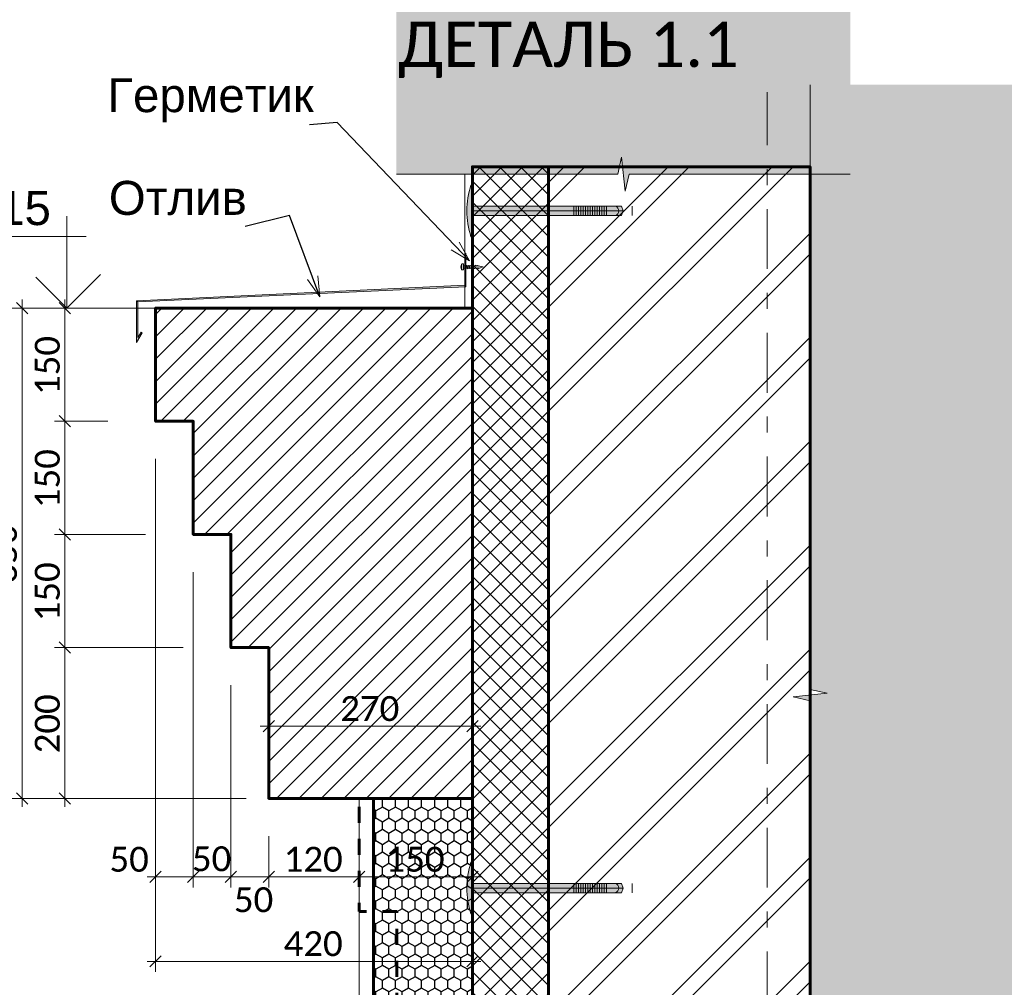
# Model space of a CAD drawing. Header units: millimetres. Extents: x 606744 to 1334424, y 366813 to 458563.
# Tile 3 of 21: x 1305794 to 1307099, y 439321 to 440604. Entities that reach past the tile are written whole.
import ezdxf

# ---------------------------------------------------------------- set-up
doc = ezdxf.new("R2010")
doc.units = ezdxf.units.MM
doc.header["$MEASUREMENT"] = 0
for name, pattern in [('GESTRICHELT', [0.75, 0.5, -0.25]), ('короткая штриховая', [42.333333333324, 21.166666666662, -21.166666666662]), ('Штрихштриховая', [164.041661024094, 79.37499761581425, -31.7499983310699, 21.1666667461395, -31.74999833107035])]:
    doc.linetypes.add(name, pattern=pattern)
doc.layers.add('- 2D четрежи', color=7, linetype='Continuous')
doc.layers.add('Размер - Осевые Размеры', color=7, linetype='Continuous')
for name, color, linetype, lineweight in [('- 2D четрежи_Ном._пера__1', 7, 'Continuous', 15), ('- 2D четрежи_Ном._пера__19', 255, 'Continuous', 0), ('- 2D четрежи_Ном._пера__21', 7, 'Continuous', 30), ('0_Ном._пера__1', 7, 'Continuous', 15), ('0_Ном._пера__41', 7, 'Continuous', 60), ('1 Молдинги_Ном._пера__1', 7, 'Continuous', 15), ('1 Молдинги_Ном._пера__41', 7, 'Continuous', 60), ('Аннотация - Выносная Надпись.Фасад фрагмент_Ном._пера__1', 7, 'Continuous', 15), ('Конструктив - Стены Несущие_Ном._пера__1', 7, 'Continuous', 15), ('Конструктив - Стены Несущие_Ном._пера__41', 7, 'Continuous', 60), ('Размер - Осевые Размеры_Ном._пера__1', 7, 'Continuous', 15), ('Размер - Отметка Уровня_Ном._пера__1', 7, 'Continuous', 15), ('Размер - Отметка Уровня_Ном._пера__120', 7, 'Continuous', 5)]:
    doc.layers.add(name, color=color, linetype=linetype, lineweight=lineweight)
doc.layers.add('0_Ном._пера__62', color=7, linetype='Continuous', lineweight=25, true_color=0xaaaaaa)
doc.layers.add('Конструктив - Стены Несущие_Ном._пера__62', color=7, linetype='Continuous', lineweight=25, true_color=0xaaaaaa)
doc.styles.add('СГЕНЕРИР_СТИЛЬ_1', font='arial.ttf')
doc.styles.add('СГЕНЕРИР_СТИЛЬ_2', font='calibri.ttf')
doc.dimstyles.new('СГЕНЕРИР_СТИЛЬ__2', dxfattribs={"dimtxt": 33.00000071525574, "dimasz": 14.25, "dimexe": 0.18, "dimexo": 50, "dimgap": 0, "dimtad": 1, "dimdec": 0, "dimzin": 0, "dimdsep": 46, "dimtxsty": 'СГЕНЕРИР_СТИЛЬ_2', "dimblk": 'ARROWHEAD_6', "dimblk1": 'ARROWHEAD_6', "dimblk2": 'ARROWHEAD_6', "dimcen": 0.09, "dimclrd": 7, "dimclre": 7, "dimclrt": 7, "dimazin": 0, "dimtfac": 1, "dimtdec": 4, "dimtmove": 0, "dimatfit": 3, "dimfxl": 1, "dimtolj": 1, "dimtzin": 0, "dimarcsym": 0})
doc.dimstyles.new('СГЕНЕРИР_СТИЛЬ__3', dxfattribs={"dimtxt": 33.00000071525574, "dimasz": 14.25, "dimexe": 0.18, "dimexo": 50, "dimgap": 0, "dimtad": 1, "dimtih": 1, "dimtoh": 1, "dimdec": 0, "dimzin": 0, "dimdsep": 46, "dimtxsty": 'СГЕНЕРИР_СТИЛЬ_2', "dimblk": 'ARROWHEAD_6', "dimblk1": 'ARROWHEAD_6', "dimblk2": 'ARROWHEAD_6', "dimcen": 0.09, "dimclrd": 7, "dimclre": 7, "dimclrt": 7, "dimazin": 0, "dimtfac": 1, "dimtdec": 4, "dimtmove": 2, "dimatfit": 3, "dimfxl": 1, "dimtolj": 1, "dimtzin": 0, "dimarcsym": 0})
doc.dimstyles.new('СГЕНЕРИР_СТИЛЬ__4', dxfattribs={"dimtxt": 33.00000071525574, "dimasz": 14.25, "dimexe": 0.18, "dimexo": 50, "dimgap": 0, "dimtad": 1, "dimtih": 1, "dimtoh": 1, "dimdec": 0, "dimzin": 0, "dimdsep": 46, "dimtxsty": 'СГЕНЕРИР_СТИЛЬ_2', "dimblk": 'ARROWHEAD_6', "dimblk1": 'ARROWHEAD_6', "dimblk2": 'ARROWHEAD_6', "dimcen": 0.09, "dimclrd": 7, "dimclre": 7, "dimclrt": 7, "dimazin": 0, "dimtfac": 1, "dimtdec": 4, "dimtmove": 0, "dimatfit": 3, "dimfxl": 1, "dimtolj": 1, "dimtzin": 0, "dimarcsym": 0})
doc.dimstyles.new('СГЕНЕРИР_СТИЛЬ__5', dxfattribs={"dimtxt": 0.18, "dimasz": 27.36, "dimexe": 0.18, "dimexo": 0.0625, "dimgap": 0, "dimtad": 0, "dimtih": 1, "dimtoh": 1, "dimdec": 4, "dimzin": 0, "dimdsep": 46, "dimcen": 0.09, "dimadec": 0, "dimazin": 0, "dimtfac": 1, "dimtdec": 4, "dimtmove": 0, "dimatfit": 3, "dimldrblk": 'ARROWHEAD_3', "dimfxl": 1, "dimtolj": 1, "dimtzin": 0, "dimarcsym": 0})

# ---------------------------------------------------------------- blocks, each defined once
blk = doc.blocks.new('*D148', base_point=(491085.4970332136, 0))
at = {"layer": 'Размер - Осевые Размеры_Ном._пера__1', "color": 7, "linetype": 'Continuous', "lineweight": 15, "transparency": 16777216}
for p, q in [((1305974.489072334, 439453.2172661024), (1305974.489072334, 440021.3831636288)), ((1306024.489057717, 439453.2172661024), (1306024.489057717, 439871.383162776)), ((1305981.989072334, 439474.7797661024), (1305966.989072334, 439459.7797661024)), ((1306031.989057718, 439474.7797661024), (1306016.989057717, 439459.7797661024)), ((1305963.239072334, 439467.2797661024), (1305974.489072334, 439467.2797661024)), ((1305974.489072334, 439467.2797661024), (1306024.489057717, 439467.2797661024))]:
    blk.add_line(p, q, dxfattribs=at)
at = {"layer": 'Размер - Осевые Размеры_Ном._пера__1', "color": 7, "lineweight": 15, "transparency": 16777216, "char_height": 33.00000071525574, "attachment_point": 7, "style": 'СГЕНЕРИР_СТИЛЬ_2'}
for insert in [(1305913.467032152, 439473.8797660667), (1306022.728044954, 439474.5654805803)]:
    blk.add_mtext('\\A1;50', dxfattribs=dict(at, insert=insert))
blk = doc.blocks.new('ARROWHEAD_6')
at = {"color": 0, "linetype": 'Continuous', "lineweight": 0}
for p, q in [((0, 0), (-1, 0)), ((-0.5, -0.5), (0.5, 0.5))]:
    blk.add_line(p, q, dxfattribs=at)
blk = doc.blocks.new('*D149', base_point=(491085.4970332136, 0))
at = {"layer": 'Размер - Осевые Размеры_Ном._пера__1', "color": 7, "linetype": 'Continuous', "lineweight": 15, "transparency": 16777216}
for p, q in [((1306024.489057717, 439453.2172661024), (1306024.489057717, 439871.383162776)), ((1306074.489072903, 439453.2172661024), (1306074.489072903, 439721.3831768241)), ((1306031.989057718, 439474.7797661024), (1306016.989057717, 439459.7797661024)), ((1306081.989072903, 439474.7797661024), (1306066.989072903, 439459.7797661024)), ((1306024.489057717, 439467.2797661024), (1306074.489072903, 439467.2797661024))]:
    blk.add_line(p, q, dxfattribs=at)
blk = doc.blocks.new('*D150', base_point=(491085.4970332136, 0))
at = {"layer": 'Размер - Осевые Размеры_Ном._пера__1', "color": 7, "linetype": 'Continuous', "lineweight": 15, "transparency": 16777216}
for p, q in [((1306074.489072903, 439453.2172661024), (1306074.489072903, 439721.3831768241)), ((1306124.489043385, 439453.2172661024), (1306124.489043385, 439521.3831458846)), ((1306081.989072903, 439474.7797661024), (1306066.989072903, 439459.7797661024)), ((1306131.989043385, 439474.7797661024), (1306116.989043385, 439459.7797661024)), ((1306074.489072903, 439467.2797661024), (1306124.489043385, 439467.2797661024))]:
    blk.add_line(p, q, dxfattribs=at)
at = {"layer": 'Размер - Осевые Размеры_Ном._пера__1', "color": 7, "lineweight": 15, "transparency": 16777216, "insert": (1306078.372814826, 439420.2635401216), "char_height": 33.00000071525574, "attachment_point": 7, "style": 'СГЕНЕРИР_СТИЛЬ_2'}
blk.add_mtext('\\A1;50', dxfattribs=at)
blk = doc.blocks.new('*D151', base_point=(491085.4970332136, 0))
at = {"layer": 'Размер - Осевые Размеры_Ном._пера__1', "color": 7, "linetype": 'Continuous', "lineweight": 15, "transparency": 16777216}
for p, q in [((1306124.489043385, 439453.2172661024), (1306124.489043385, 439521.3831458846)), ((1306244.505464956, 439453.2172661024), (1306244.505464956, 439521.3830298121)), ((1306131.989043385, 439474.7797661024), (1306116.989043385, 439459.7797661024)), ((1306252.005464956, 439474.7797661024), (1306237.005464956, 439459.7797661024)), ((1306124.489043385, 439467.2797661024), (1306244.505464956, 439467.2797661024))]:
    blk.add_line(p, q, dxfattribs=at)
at = {"layer": 'Размер - Осевые Размеры_Ном._пера__1', "color": 7, "lineweight": 15, "transparency": 16777216, "insert": (1306144.355725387, 439473.8797660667), "char_height": 33.00000071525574, "attachment_point": 7, "style": 'СГЕНЕРИР_СТИЛЬ_2'}
blk.add_mtext('\\A1;120', dxfattribs=at)
blk = doc.blocks.new('*D152', base_point=(491085.4970332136, 0))
at = {"layer": 'Размер - Осевые Размеры_Ном._пера__1', "color": 7, "linetype": 'Continuous', "lineweight": 15, "transparency": 16777216}
for p, q in [((1306244.505464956, 439453.2172661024), (1306244.505464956, 439521.3830298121)), ((1306394.505451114, 439453.2172661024), (1306394.505451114, 439521.3831390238)), ((1306252.005464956, 439474.7797661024), (1306237.005464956, 439459.7797661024)), ((1306387.005451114, 439459.7797661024), (1306402.005451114, 439474.7797661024)), ((1306244.505464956, 439467.2797661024), (1306394.505451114, 439467.2797661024)), ((1306394.505451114, 439467.2797661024), (1306405.755451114, 439467.2797661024))]:
    blk.add_line(p, q, dxfattribs=at)
at = {"layer": 'Размер - Осевые Размеры_Ном._пера__1', "color": 7, "lineweight": 15, "transparency": 16777216, "insert": (1306279.363929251, 439473.8797660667), "char_height": 33.00000071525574, "attachment_point": 7, "style": 'СГЕНЕРИР_СТИЛЬ_2'}
blk.add_mtext('\\A1;150', dxfattribs=at)
blk = doc.blocks.new('*D153', base_point=(491085.4970332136, 0))
at = {"layer": 'Размер - Осевые Размеры_Ном._пера__1', "color": 7, "linetype": 'Continuous', "lineweight": 15, "transparency": 16777216}
for p, q in [((1306394.505451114, 439341.3553210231), (1306394.505451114, 440171.3831644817)), ((1305974.489072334, 439341.3553210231), (1305974.489072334, 440021.3831636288)), ((1305981.989072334, 439362.9178210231), (1305966.989072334, 439347.9178210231)), ((1306387.005451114, 439347.9178210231), (1306402.005451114, 439362.9178210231)), ((1305963.239072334, 439355.4178210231), (1305974.489072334, 439355.4178210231)), ((1305974.489072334, 439355.4178210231), (1306394.505451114, 439355.4178210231)), ((1306394.505451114, 439355.4178210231), (1306405.755451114, 439355.4178210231))]:
    blk.add_line(p, q, dxfattribs=at)
at = {"layer": 'Размер - Осевые Размеры_Ном._пера__1', "color": 7, "lineweight": 15, "transparency": 16777216, "insert": (1306144.35573294, 439362.0178209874), "char_height": 33.00000071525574, "attachment_point": 7, "style": 'СГЕНЕРИР_СТИЛЬ_2'}
blk.add_mtext('\\A1;420', dxfattribs=at)
blk = doc.blocks.new('*D154', base_point=(491085.4970332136, 0))
at = {"layer": 'Размер - Осевые Размеры_Ном._пера__1', "color": 7, "linetype": 'Continuous', "lineweight": 15, "transparency": 16777216}
for p, q in [((1305846.958230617, 439778.8831695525), (1305861.958230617, 439763.8831695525)), ((1306011.100594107, 439771.3831695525), (1305840.395730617, 439771.3831695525)), ((1305854.458230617, 439571.3831554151), (1305854.458230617, 439771.3831695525)), ((1305846.958230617, 439578.8831554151), (1305861.958230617, 439563.8831554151)), ((1306061.100560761, 439571.3831554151), (1305840.395730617, 439571.3831554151)), ((1305854.458230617, 439560.133155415), (1305854.458230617, 439571.3831554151))]:
    blk.add_line(p, q, dxfattribs=at)
at = {"layer": 'Размер - Осевые Размеры_Ном._пера__1', "color": 7, "lineweight": 15, "transparency": 16777216, "insert": (1305847.858230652, 439631.2416337), "char_height": 33.00000071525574, "attachment_point": 7, "rotation": 90, "style": 'СГЕНЕРИР_СТИЛЬ_2'}
blk.add_mtext('\\A1;200', dxfattribs=at)
blk = doc.blocks.new('*D155', base_point=(491085.4970332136, 0))
at = {"layer": 'Размер - Осевые Размеры_Ном._пера__1', "color": 7, "linetype": 'Continuous', "lineweight": 15, "transparency": 16777216}
for p, q in [((1305961.100578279, 439921.383151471), (1305840.395730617, 439921.383151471)), ((1305846.958230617, 439928.883151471), (1305861.958230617, 439913.883151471)), ((1305854.458230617, 439771.3831695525), (1305854.458230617, 439921.383151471)), ((1305846.958230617, 439778.8831695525), (1305861.958230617, 439763.8831695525)), ((1306011.100594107, 439771.3831695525), (1305840.395730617, 439771.3831695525))]:
    blk.add_line(p, q, dxfattribs=at)
at = {"layer": 'Размер - Осевые Размеры_Ном._пера__1', "color": 7, "lineweight": 15, "transparency": 16777216, "insert": (1305847.858230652, 439806.2416317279), "char_height": 33.00000071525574, "attachment_point": 7, "rotation": 90, "style": 'СГЕНЕРИР_СТИЛЬ_2'}
blk.add_mtext('\\A1;150', dxfattribs=at)
blk = doc.blocks.new('*D156', base_point=(491085.4970332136, 0))
at = {"layer": 'Размер - Осевые Размеры_Ном._пера__1', "color": 7, "linetype": 'Continuous', "lineweight": 15, "transparency": 16777216}
for p, q in [((1305846.958230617, 440078.883166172), (1305861.958230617, 440063.883166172)), ((1305911.100595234, 440071.383166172), (1305840.395730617, 440071.383166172)), ((1305854.458230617, 439921.383151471), (1305854.458230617, 440071.383166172)), ((1305961.100578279, 439921.383151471), (1305840.395730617, 439921.383151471)), ((1305846.958230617, 439928.883151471), (1305861.958230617, 439913.883151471))]:
    blk.add_line(p, q, dxfattribs=at)
at = {"layer": 'Размер - Осевые Размеры_Ном._пера__1', "color": 7, "lineweight": 15, "transparency": 16777216, "insert": (1305847.858230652, 439956.2416300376), "char_height": 33.00000071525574, "attachment_point": 7, "rotation": 90, "style": 'СГЕНЕРИР_СТИЛЬ_2'}
blk.add_mtext('\\A1;150', dxfattribs=at)
blk = doc.blocks.new('*D157', base_point=(491085.4970332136, 0))
at = {"layer": 'Размер - Осевые Размеры_Ном._пера__1', "color": 7, "linetype": 'Continuous', "lineweight": 15, "transparency": 16777216}
for p, q in [((1305854.458230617, 440221.3831644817), (1305854.458230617, 440232.6331644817)), ((1305911.100578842, 440221.3831644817), (1305840.395730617, 440221.3831644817)), ((1305861.958230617, 440213.8831644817), (1305846.958230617, 440228.8831644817)), ((1305854.458230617, 440071.383166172), (1305854.458230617, 440221.3831644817)), ((1305846.958230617, 440078.883166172), (1305861.958230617, 440063.883166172)), ((1305911.100595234, 440071.383166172), (1305840.395730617, 440071.383166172))]:
    blk.add_line(p, q, dxfattribs=at)
at = {"layer": 'Размер - Осевые Размеры_Ном._пера__1', "color": 7, "lineweight": 15, "transparency": 16777216, "insert": (1305847.858230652, 440106.241636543), "char_height": 33.00000071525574, "attachment_point": 7, "rotation": 90, "style": 'СГЕНЕРИР_СТИЛЬ_2'}
blk.add_mtext('\\A1;150', dxfattribs=at)
blk = doc.blocks.new('*D158', base_point=(491085.4970332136, 0))
at = {"layer": 'Размер - Осевые Размеры_Ном._пера__1', "color": 7, "linetype": 'Continuous', "lineweight": 15, "transparency": 16777216}
for p, q in [((1305797.713148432, 440221.3831644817), (1305797.713148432, 440232.6331644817)), ((1305944.505433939, 440221.3831644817), (1305783.650648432, 440221.3831644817)), ((1305805.213148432, 440213.8831644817), (1305790.213148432, 440228.8831644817)), ((1305797.713148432, 439571.3831554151), (1305797.713148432, 440221.3831644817)), ((1305790.213148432, 439578.8831554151), (1305805.213148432, 439563.8831554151)), ((1306094.505415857, 439571.3831554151), (1305783.650648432, 439571.3831554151)), ((1305797.713148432, 439560.133155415), (1305797.713148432, 439571.3831554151))]:
    blk.add_line(p, q, dxfattribs=at)
at = {"layer": 'Размер - Осевые Размеры_Ном._пера__1', "color": 7, "lineweight": 15, "transparency": 16777216, "insert": (1305791.113148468, 439856.2416311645), "char_height": 33.00000071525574, "attachment_point": 7, "rotation": 90, "style": 'СГЕНЕРИР_СТИЛЬ_2'}
blk.add_mtext('\\A1;650', dxfattribs=at)
blk = doc.blocks.new('*D185', base_point=(491085.4970332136, 0))
at = {"layer": 'Размер - Осевые Размеры_Ном._пера__1', "color": 7, "linetype": 'Continuous', "lineweight": 15, "transparency": 16777216}
for p, q in [((1306124.489027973, 439653.0256556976), (1306124.489027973, 439721.3831695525)), ((1306131.989027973, 439674.5881556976), (1306116.989027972, 439659.5881556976)), ((1306387.005451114, 439659.5881556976), (1306402.005451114, 439674.5881556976)), ((1306394.505451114, 439621.3831390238), (1306394.505451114, 439681.1506556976)), ((1306113.239027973, 439667.0881556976), (1306124.489027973, 439667.0881556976)), ((1306124.489027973, 439667.0881556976), (1306394.505451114, 439667.0881556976)), ((1306394.505451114, 439667.0881556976), (1306405.755451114, 439667.0881556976))]:
    blk.add_line(p, q, dxfattribs=at)
at = {"layer": 'Размер - Осевые Размеры_Ном._пера__1', "color": 7, "lineweight": 15, "transparency": 16777216, "insert": (1306219.35571076, 439673.6881556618), "char_height": 33.00000071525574, "attachment_point": 7, "style": 'СГЕНЕРИР_СТИЛЬ_2'}
blk.add_mtext('\\A1;270', dxfattribs=at)
blk = doc.blocks.new('ARROWHEAD_3')
at = {"color": 0, "linetype": 'Continuous', "lineweight": 0}
blk.add_line((0, 0), (-1, 0), dxfattribs=at)
at = {"color": 0, "linetype": 'Continuous', "lineweight": 0, "flags": 128}
blk.add_lwpolyline([(-1, 0.2679), (0, 0), (-1, -0.2679)], dxfattribs=at)
blk = doc.blocks.new('CI Tools Break Line Symbol[29]_7', base_point=(1306841.984525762, 438899.4383122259))
at = {"layer": '- 2D четрежи', "linetype": 'Continuous', "lineweight": 0, "true_color": 0xffffff}
blk.add_hatch(color=7, dxfattribs=at).paths.add_polyline_path([(1307261.60740617, 438899.4383122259), (1307261.60740617, 440517.5533412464), (1306841.984525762, 440517.5533412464), (1306841.984525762, 439715.9958267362), (1306864.484525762, 439710.9958267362), (1306819.484525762, 439705.9958267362), (1306841.984525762, 439700.9958267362), (1306841.984525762, 438899.4383122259)])
at = {"layer": '- 2D четрежи_Ном._пера__1', "color": 7, "linetype": 'Continuous', "lineweight": 15}
for p, q in [((1306841.984525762, 439715.9958267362), (1306841.984525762, 440517.5533412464)), ((1306864.484525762, 439710.9958267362), (1306819.484525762, 439705.9958267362)), ((1306841.984525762, 439715.9958267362), (1306864.484525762, 439710.9958267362)), ((1306819.484525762, 439705.9958267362), (1306841.984525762, 439700.9958267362)), ((1306841.984525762, 438899.4383122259), (1306841.984525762, 439700.9958267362))]:
    blk.add_line(p, q, dxfattribs=at)
blk = doc.blocks.new('CI Tools Break Line Symbol[31]_7', base_point=(1306895.275666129, 440399.0051864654))
at = {"layer": '- 2D четрежи', "linetype": 'Continuous', "lineweight": 0, "true_color": 0xffffff}
blk.add_hatch(color=7, dxfattribs=at).paths.add_polyline_path([(1306895.275666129, 440791.5062674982), (1306293.735218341, 440791.5062674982), (1306293.735218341, 440399.0051864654), (1306587.005442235, 440399.0051864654), (1306592.005442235, 440421.5051864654), (1306597.005442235, 440376.5051864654), (1306602.005442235, 440399.0051864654), (1306895.275666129, 440399.0051864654)])
at = {"layer": '- 2D четрежи_Ном._пера__1', "color": 7, "linetype": 'Continuous', "lineweight": 15}
for p, q in [((1306587.005442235, 440399.0051864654), (1306592.005442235, 440421.5051864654)), ((1306592.005442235, 440421.5051864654), (1306597.005442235, 440376.5051864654)), ((1306587.005442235, 440399.0051864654), (1306293.735218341, 440399.0051864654)), ((1306597.005442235, 440376.5051864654), (1306602.005442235, 440399.0051864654)), ((1306895.275666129, 440399.0051864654), (1306602.005442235, 440399.0051864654))]:
    blk.add_line(p, q, dxfattribs=at)
blk = doc.blocks.new('Линия_9_7', base_point=(1306785.275657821, 438736.945418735))
at = {"layer": '- 2D четрежи_Ном._пера__1', "color": 7, "linetype": 'Штрихштриховая', "lineweight": 15}
blk.add_line((1306785.275657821, 438796.945418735), (1306785.275657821, 440507.6706735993), dxfattribs=at)

msp = doc.modelspace()

# ---------------------------------------------------------------- hatches: boundary and pattern name
at = {"layer": '- 2D четрежи_Ном._пера__19', "linetype": 'Continuous', "lineweight": 0}
h = msp.add_hatch(color=255, dxfattribs=at)
edge = h.paths.add_edge_path()
edge.add_line((1306392.577590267, 440384.5742745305), (1306394.561086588, 440384.5742745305))
edge.add_line((1306394.561086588, 440384.5742745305), (1306394.561086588, 440356.5775488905))
edge.add_line((1306394.561086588, 440356.5775488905), (1306591.870039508, 440356.5775488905))
edge.add_line((1306591.870039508, 440356.5775488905), (1306594.314433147, 440350.3375488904))
edge.add_line((1306594.314433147, 440350.3375488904), (1306591.870039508, 440344.0975488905))
edge.add_line((1306591.870039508, 440344.0975488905), (1306394.561086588, 440344.0975488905))
edge.add_line((1306394.561086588, 440344.0975488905), (1306394.561086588, 440316.1008232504))
edge.add_line((1306394.561086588, 440316.1008232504), (1306392.577590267, 440316.1008232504))
edge.add_arc((1306498.634417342, 440350.3375488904), 111.4459687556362, 162.1091466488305, 197.8908533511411, ccw=False)
h = msp.add_hatch(color=255, dxfattribs=at)
edge = h.paths.add_edge_path()
edge.add_line((1306408.664506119, 440275.9433699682), (1306403.667873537, 440274.5433699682))
edge.add_line((1306403.667873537, 440274.5433699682), (1306403.085002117, 440273.7433699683))
edge.add_line((1306403.085002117, 440273.7433699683), (1306402.644028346, 440274.5433699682))
edge.add_line((1306402.644028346, 440274.5433699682), (1306400.667873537, 440274.5433699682))
edge.add_line((1306400.667873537, 440274.5433699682), (1306400.206777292, 440273.3433699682))
edge.add_line((1306400.206777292, 440273.3433699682), (1306399.593525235, 440274.5433699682))
edge.add_line((1306399.593525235, 440274.5433699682), (1306397.667873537, 440274.5433699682))
edge.add_line((1306397.667873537, 440274.5433699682), (1306397.206777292, 440273.3433699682))
edge.add_line((1306397.206777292, 440273.3433699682), (1306396.593525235, 440274.5433699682))
edge.add_line((1306396.593525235, 440274.5433699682), (1306394.667873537, 440274.5433699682))
edge.add_line((1306394.667873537, 440274.5433699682), (1306394.206777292, 440273.3433699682))
edge.add_line((1306394.206777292, 440273.3433699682), (1306393.593525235, 440274.5433699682))
edge.add_line((1306393.593525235, 440274.5433699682), (1306391.667873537, 440274.5433699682))
edge.add_line((1306391.667873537, 440274.5433699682), (1306391.206777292, 440273.3433699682))
edge.add_line((1306391.206777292, 440273.3433699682), (1306390.593525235, 440274.5433699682))
edge.add_line((1306390.593525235, 440274.5433699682), (1306388.667873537, 440274.5433699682))
edge.add_line((1306388.667873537, 440274.5433699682), (1306388.206777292, 440273.3433699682))
edge.add_line((1306388.206777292, 440273.3433699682), (1306387.593525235, 440274.5433699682))
edge.add_line((1306387.593525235, 440274.5433699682), (1306382.664506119, 440274.5433699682))
edge.add_line((1306382.664506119, 440274.5433699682), (1306382.664506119, 440272.3433699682))
edge.add_arc((1306382.264506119, 440272.3433699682), 0.3999999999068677, -90, 0, ccw=False)
edge.add_line((1306382.264506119, 440271.9433699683), (1306380.508474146, 440271.9433699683))
edge.add_arc((1306380.508474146, 440272.3433699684), 0.4000000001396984, 206.3877999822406, 270.00000003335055, ccw=False)
edge.add_arc((1306387.764506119, 440275.9433699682), 8.49999999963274, 153.6122000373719, 206.3877999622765, ccw=False)
edge.add_arc((1306380.508474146, 440279.543369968), 0.4000000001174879, 89.99999996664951, 153.6122000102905, ccw=False)
edge.add_line((1306380.508474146, 440279.9433699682), (1306382.264506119, 440279.9433699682))
edge.add_arc((1306382.264506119, 440279.5433699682), 0.3999999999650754, -8.337622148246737e-09, 90, ccw=False)
edge.add_line((1306382.664506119, 440279.5433699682), (1306382.664506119, 440277.3433699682))
edge.add_line((1306382.664506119, 440277.3433699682), (1306386.162603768, 440277.3433699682))
edge.add_line((1306386.162603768, 440277.3433699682), (1306386.623700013, 440278.5433699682))
edge.add_line((1306386.623700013, 440278.5433699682), (1306387.23695207, 440277.3433699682))
edge.add_line((1306387.23695207, 440277.3433699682), (1306389.162603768, 440277.3433699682))
edge.add_line((1306389.162603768, 440277.3433699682), (1306389.623700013, 440278.5433699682))
edge.add_line((1306389.623700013, 440278.5433699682), (1306390.23695207, 440277.3433699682))
edge.add_line((1306390.23695207, 440277.3433699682), (1306392.162603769, 440277.3433699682))
edge.add_line((1306392.162603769, 440277.3433699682), (1306392.623700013, 440278.5433699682))
edge.add_line((1306392.623700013, 440278.5433699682), (1306393.23695207, 440277.3433699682))
edge.add_line((1306393.23695207, 440277.3433699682), (1306395.162603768, 440277.3433699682))
edge.add_line((1306395.162603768, 440277.3433699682), (1306395.623700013, 440278.5433699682))
edge.add_line((1306395.623700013, 440278.5433699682), (1306396.23695207, 440277.3433699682))
edge.add_line((1306396.23695207, 440277.3433699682), (1306398.162603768, 440277.3433699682))
edge.add_line((1306398.162603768, 440277.3433699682), (1306398.623700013, 440278.5433699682))
edge.add_line((1306398.623700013, 440278.5433699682), (1306399.23695207, 440277.3433699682))
edge.add_line((1306399.23695207, 440277.3433699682), (1306401.162603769, 440277.3433699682))
edge.add_line((1306401.162603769, 440277.3433699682), (1306401.745475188, 440278.1433699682))
edge.add_line((1306401.745475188, 440278.1433699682), (1306402.172674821, 440277.3433699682))
edge.add_line((1306402.172674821, 440277.3433699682), (1306408.664506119, 440275.9433699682))
h = msp.add_hatch(color=255, dxfattribs=at)
edge = h.paths.add_edge_path()
edge.add_line((1306392.577590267, 439486.8260068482), (1306394.561086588, 439486.8260068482))
edge.add_line((1306394.561086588, 439486.8260068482), (1306394.561086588, 439458.8292812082))
edge.add_line((1306394.561086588, 439458.8292812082), (1306591.870039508, 439458.8292812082))
edge.add_line((1306591.870039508, 439458.8292812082), (1306594.314433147, 439452.5892812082))
edge.add_line((1306594.314433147, 439452.5892812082), (1306591.870039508, 439446.3492812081))
edge.add_line((1306591.870039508, 439446.3492812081), (1306394.561086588, 439446.3492812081))
edge.add_line((1306394.561086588, 439446.3492812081), (1306394.561086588, 439418.3525555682))
edge.add_line((1306394.561086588, 439418.3525555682), (1306392.577590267, 439418.3525555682))
edge.add_arc((1306498.634417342, 439452.5892812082), 111.4459687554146, 162.1091466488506, 197.8908533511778, ccw=False)
at = {"layer": '- 2D четрежи_Ном._пера__21', "linetype": 'Continuous', "lineweight": 0, "true_color": 0x3f3f3f}
for points in [[(1306384.24996902, 440251.7740698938), (1306384.24996902, 440294.2452441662), (1306385.968717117, 440294.2452441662), (1306385.968717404, 440249.7909133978)], [(1305949.49733908, 440231.0481411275), (1305951.216089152, 440229.9227546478), (1306385.968717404, 440249.7909133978), (1306384.24996902, 440251.7740698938)], [(1305949.49733908, 440231.0481411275), (1305949.49733908, 440176.0278056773), (1305956.756208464, 440188.5676314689), (1305955.268704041, 440189.4286948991), (1305951.216089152, 440182.4277329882), (1305951.216089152, 440229.9227546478)]]:
    msp.add_hatch(color=250, dxfattribs=at).paths.add_polyline_path(points)
at = {"layer": '0_Ном._пера__62', "linetype": 'Continuous', "lineweight": 25, "true_color": 0xaaaaaa}
h = msp.add_hatch(dxfattribs=at)
h.set_pattern_fill('БЛОКИ_БЕТОННЫЕ_0007', color=253, style=0, pattern_type=2)
h.set_pattern_definition([(44.99999999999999, (491085.4970332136, 0), (-13.78858172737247, 13.78858172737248), []), (135.0000000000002, (491085.4970332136, 0), (13.78858172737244, 13.78858172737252), [])])
h.paths.add_polyline_path([(1306495.275683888, 440408.7604808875), (1306394.561549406, 440408.7604808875), (1306394.561488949, 439023.4035715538), (1306495.275424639, 439023.4035715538), (1306495.275683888, 439989.1468785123)])
at = {"layer": '1 Молдинги_Ном._пера__1', "linetype": 'Continuous', "lineweight": 15}
h = msp.add_hatch(dxfattribs=at)
h.set_pattern_fill('ОГНЕУПОРНАЯ_ЗАЩИТА_0007', style=0, pattern_type=2)
h.set_pattern_definition([(44.99999999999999, (491085.4970332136, 0), (-14.84924215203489, 14.8492421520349), [])])
h.paths.add_polyline_path([(1306394.505451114, 440221.3831644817), (1305974.489057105, 440221.3831644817), (1305974.489073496, 440071.383166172), (1306024.489042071, 440071.383166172), (1306024.489058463, 439921.383151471), (1306074.489057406, 439921.383151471), (1306074.489073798, 439771.3831695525), (1306124.489027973, 439771.3831695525), (1306124.489044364, 439571.3831567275), (1306394.505451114, 439571.3831390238)])
at = {"layer": 'Конструктив - Стены Несущие_Ном._пера__1', "linetype": 'Continuous', "lineweight": 15}
h = msp.add_hatch(dxfattribs=at)
h.set_pattern_fill('ЛИНИИ_НАКЛОННЫЕ_ДВОЙНЫЕ__2E', style=0, pattern_type=2)
h.set_pattern_definition([(44.99999999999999, (491085.4970332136, 0), (-68.94290863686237, 68.94290863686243), []), (44.99999999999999, (491071.7084514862, 13.78858172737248), (-68.94290863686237, 68.94290863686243), [])])
h.paths.add_polyline_path([(1306495.275683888, 440408.7604808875), (1306495.275683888, 439023.4035784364), (1306545.27567949, 439023.4035784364), (1306841.984530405, 439023.4035784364), (1306841.984530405, 440408.7604808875)])
at = {"layer": 'Конструктив - Стены Несущие_Ном._пера__62', "linetype": 'Continuous', "lineweight": 25, "true_color": 0xaaaaaa}
h = msp.add_hatch(dxfattribs=at)
h.set_pattern_fill('__ТЕПЛОИЗОЛЯЦИЯ_ПЕНОПОЛИ_04', color=253, style=0, pattern_type=2)
h.set_pattern_definition([(90.00000000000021, (491085.4970332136, 0), (-17.3205080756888, 0), [10, -20]), (90.00000000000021, (491076.8367793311, 14.99999999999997), (-17.3205080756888, 0), [10, -20]), (150.0000000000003, (491085.4970332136, 10), (8.660254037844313, 15.00000000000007), [10, -20]), (150.0000000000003, (491068.1765254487, 9.99999999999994), (8.660254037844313, 15.00000000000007), [10, -20]), (210.0000000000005, (491085.4970332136, 0), (-8.660254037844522, 14.99999999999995), [9.999999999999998, -20]), (210.0000000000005, (491068.1765254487, -6.05e-14), (-8.660254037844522, 14.99999999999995), [9.999999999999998, -20])])
h.paths.add_polyline_path([(1306263.18858035, 439571.3830434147), (1306263.18858035, 439006.9733559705), (1306394.505451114, 439006.9733559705), (1306394.505451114, 439571.3831390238)])

# ---------------------------------------------------------------- linework, layer by layer
at = {"layer": '- 2D четрежи_Ном._пера__1', "color": 7, "linetype": 'Continuous', "lineweight": 15}
for p, q in [((1306394.561086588, 440344.0975488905), (1306394.561086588, 440356.5775488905)), ((1306528.717416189, 440344.0975488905), (1306528.717416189, 440356.5775488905)), ((1306531.837416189, 440344.0975488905), (1306531.837416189, 440356.5775488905)), ((1306534.957416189, 440344.0975488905), (1306534.957416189, 440356.5775488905)), ((1306538.077416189, 440344.0975488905), (1306538.077416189, 440356.5775488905)), ((1306541.197416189, 440344.0975488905), (1306541.197416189, 440356.5775488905)), ((1306544.317416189, 440344.0975488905), (1306544.317416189, 440356.5775488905)), ((1306547.437416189, 440344.0975488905), (1306547.437416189, 440356.5775488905)), ((1306550.557416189, 440344.0975488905), (1306550.557416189, 440356.5775488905)), ((1306553.677416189, 440344.0975488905), (1306553.677416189, 440356.5775488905)), ((1306556.797416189, 440344.0975488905), (1306556.797416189, 440356.5775488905)), ((1306559.917416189, 440344.0975488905), (1306559.917416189, 440356.5775488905)), ((1306563.037416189, 440344.0975488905), (1306563.037416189, 440356.5775488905)), ((1306566.157416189, 440344.0975488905), (1306566.157416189, 440356.5775488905)), ((1306569.277416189, 440344.0975488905), (1306569.277416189, 440356.5775488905)), ((1306572.397416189, 440344.0975488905), (1306572.397416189, 440356.5775488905)), ((1306606.397237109, 440344.0975488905), (1306606.397237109, 440356.5775488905)), ((1306380.150151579, 440279.721147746), (1306380.150151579, 440272.1655921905)), ((1306382.664506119, 440277.3433699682), (1306382.664506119, 440274.5433699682)), ((1306386.162603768, 440277.3433699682), (1306388.206777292, 440273.3433699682)), ((1306386.623700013, 440278.5433699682), (1306388.667873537, 440274.5433699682)), ((1306386.623700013, 440278.5433699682), (1306388.206777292, 440273.3433699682)), ((1306389.162603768, 440277.3433699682), (1306391.206777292, 440273.3433699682)), ((1306389.623700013, 440278.5433699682), (1306391.667873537, 440274.5433699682)), ((1306389.623700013, 440278.5433699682), (1306391.206777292, 440273.3433699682)), ((1306394.561086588, 439446.3492812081), (1306394.561086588, 439458.8292812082)), ((1306528.717416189, 439446.3492812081), (1306528.717416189, 439458.8292812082)), ((1306531.837416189, 439446.3492812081), (1306531.837416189, 439458.8292812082)), ((1306534.957416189, 439446.3492812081), (1306534.957416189, 439458.8292812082)), ((1306538.077416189, 439446.3492812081), (1306538.077416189, 439458.8292812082)), ((1306541.197416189, 439446.3492812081), (1306541.197416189, 439458.8292812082)), ((1306544.317416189, 439446.3492812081), (1306544.317416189, 439458.8292812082)), ((1306547.437416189, 439446.3492812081), (1306547.437416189, 439458.8292812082)), ((1306550.557416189, 439446.3492812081), (1306550.557416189, 439458.8292812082)), ((1306553.677416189, 439446.3492812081), (1306553.677416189, 439458.8292812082)), ((1306556.797416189, 439446.3492812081), (1306556.797416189, 439458.8292812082)), ((1306559.917416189, 439446.3492812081), (1306559.917416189, 439458.8292812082)), ((1306563.037416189, 439446.3492812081), (1306563.037416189, 439458.8292812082)), ((1306566.157416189, 439446.3492812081), (1306566.157416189, 439458.8292812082)), ((1306569.277416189, 439446.3492812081), (1306569.277416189, 439458.8292812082)), ((1306572.397416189, 439446.3492812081), (1306572.397416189, 439458.8292812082)), ((1306606.397237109, 439446.3492812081), (1306606.397237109, 439458.8292812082))]:
    msp.add_line(p, q, dxfattribs=at)
at = {"layer": '- 2D четрежи_Ном._пера__1', "color": 7, "linetype": 'GESTRICHELT', "lineweight": 15}
for p, q in [((1306394.561086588, 440350.3375488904), (1306594.314433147, 440350.3375488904)), ((1306394.561086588, 439452.5892812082), (1306594.314433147, 439452.5892812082))]:
    msp.add_line(p, q, dxfattribs=at)
at = {"layer": '- 2D четрежи_Ном._пера__1', "color": 7, "linetype": 'Continuous', "lineweight": 15, "flags": 128}
for points in [[(1306384.505453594, 440221.3831644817), (1306384.505453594, 440399.0051864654), (1306394.505451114, 440399.0051864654), (1306394.505451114, 440221.3831644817)], [(1306394.505451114, 440221.3831644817), (1306394.505451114, 439023.4035715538)]]:
    msp.add_lwpolyline(points, dxfattribs=at)
for points in [[(1306392.577590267, 440384.5742745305), (1306394.561086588, 440384.5742745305), (1306394.561086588, 440356.5775488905), (1306591.870039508, 440356.5775488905), (1306594.314433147, 440350.3375488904), (1306591.870039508, 440344.0975488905), (1306394.561086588, 440344.0975488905), (1306394.561086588, 440316.1008232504), (1306392.577590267, 440316.1008232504, -0.1574082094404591)], [(1306408.664506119, 440275.9433699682), (1306403.667873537, 440274.5433699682), (1306403.085002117, 440273.7433699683), (1306402.644028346, 440274.5433699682), (1306400.667873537, 440274.5433699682), (1306400.206777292, 440273.3433699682), (1306399.593525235, 440274.5433699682), (1306397.667873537, 440274.5433699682), (1306397.206777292, 440273.3433699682), (1306396.593525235, 440274.5433699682), (1306394.667873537, 440274.5433699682), (1306394.206777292, 440273.3433699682), (1306393.593525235, 440274.5433699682), (1306391.667873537, 440274.5433699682), (1306391.206777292, 440273.3433699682), (1306390.593525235, 440274.5433699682), (1306388.667873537, 440274.5433699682), (1306388.206777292, 440273.3433699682), (1306387.593525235, 440274.5433699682), (1306382.664506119, 440274.5433699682), (1306382.664506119, 440272.3433699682, -0.414213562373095), (1306382.264506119, 440271.9433699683), (1306380.508474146, 440271.9433699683, -0.2849150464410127), (1306380.150151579, 440272.1655921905, -0.2344355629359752), (1306380.150151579, 440279.721147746, -0.2849150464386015), (1306380.508474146, 440279.9433699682), (1306382.264506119, 440279.9433699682, -0.414213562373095), (1306382.664506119, 440279.5433699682), (1306382.664506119, 440277.3433699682), (1306386.162603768, 440277.3433699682), (1306386.623700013, 440278.5433699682), (1306387.23695207, 440277.3433699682), (1306389.162603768, 440277.3433699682), (1306389.623700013, 440278.5433699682), (1306390.23695207, 440277.3433699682), (1306392.162603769, 440277.3433699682), (1306392.623700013, 440278.5433699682), (1306393.23695207, 440277.3433699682), (1306395.162603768, 440277.3433699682), (1306395.623700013, 440278.5433699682), (1306396.23695207, 440277.3433699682), (1306398.162603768, 440277.3433699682), (1306398.623700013, 440278.5433699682), (1306399.23695207, 440277.3433699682), (1306401.162603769, 440277.3433699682), (1306401.745475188, 440278.1433699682), (1306402.172674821, 440277.3433699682)], [(1306392.577590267, 439486.8260068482), (1306394.561086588, 439486.8260068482), (1306394.561086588, 439458.8292812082), (1306591.870039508, 439458.8292812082), (1306594.314433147, 439452.5892812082), (1306591.870039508, 439446.3492812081), (1306394.561086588, 439446.3492812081), (1306394.561086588, 439418.3525555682), (1306392.577590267, 439418.3525555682, -0.1574082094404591)]]:
    msp.add_lwpolyline(points, format="xyb", close=True, dxfattribs=at)
for points in [[(1306384.24996902, 440251.7740698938), (1306384.24996902, 440294.2452441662), (1306385.968717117, 440294.2452441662), (1306385.968717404, 440249.7909133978)], [(1305949.49733908, 440231.0481411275), (1305951.216089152, 440229.9227546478), (1306385.968717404, 440249.7909133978), (1306384.24996902, 440251.7740698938)], [(1305949.49733908, 440231.0481411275), (1305949.49733908, 440176.0278056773), (1305956.756208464, 440188.5676314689), (1305955.268704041, 440189.4286948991), (1305951.216089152, 440182.4277329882), (1305951.216089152, 440229.9227546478)]]:
    msp.add_lwpolyline(points, close=True, dxfattribs=at)
at = {"layer": '- 2D четрежи_Ном._пера__1', "color": 7, "linetype": 'Continuous', "lineweight": 15}
for centre, radius, start, end in [((1306581.853025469, 440350.3441648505), 6.675264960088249, 290.6445890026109, 69.03563399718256), ((1306581.853025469, 439452.5958971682), 6.675264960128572, 290.6445890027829, 69.03563399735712)]:
    msp.add_arc(centre, radius, start, end, dxfattribs=at)
at = {"layer": '0_Ном._пера__1', "color": 7, "linetype": 'Continuous', "lineweight": 15}
for p, q in [((1306244.487449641, 439571.3831607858), (1306244.487449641, 439023.4035715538)), ((1306263.18858035, 439571.3831607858), (1306263.18858035, 439023.4035715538))]:
    msp.add_line(p, q, dxfattribs=at)
at = {"layer": '0_Ном._пера__41', "color": 7, "linetype": 'Continuous', "lineweight": 60, "flags": 128}
msp.add_lwpolyline([(1306495.275683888, 440408.7604808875), (1306394.561549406, 440408.7604808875), (1306394.561488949, 439023.4035715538), (1306495.275424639, 439023.4035715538), (1306495.275683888, 439989.1468785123)], close=True, dxfattribs=at)
at = {"layer": '1 Молдинги_Ном._пера__41', "color": 7, "linetype": 'Continuous', "lineweight": 60, "flags": 128}
msp.add_lwpolyline([(1306394.505451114, 440221.3831644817), (1305974.489057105, 440221.3831644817), (1305974.489073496, 440071.383166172), (1306024.489042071, 440071.383166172), (1306024.489058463, 439921.383151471), (1306074.489057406, 439921.383151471), (1306074.489073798, 439771.3831695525), (1306124.489027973, 439771.3831695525), (1306124.489044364, 439571.3831567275), (1306394.505451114, 439571.3831390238)], close=True, dxfattribs=at)
at = {"layer": '1 Молдинги_Ном._пера__41', "color": 7, "linetype": 'короткая штриховая', "lineweight": 60, "flags": 128}
msp.add_lwpolyline([(1305974.489057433, 440221.3831644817), (1305974.489072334, 440071.3831636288), (1306024.489042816, 440071.3831636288), (1306024.489057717, 439921.383162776), (1306074.489058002, 439921.383162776), (1306074.489072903, 439771.3831768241), (1306124.489028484, 439771.3831768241), (1306124.489043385, 439571.3831458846), (1306244.487449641, 439571.3831607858), (1306244.487449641, 439421.3829364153), (1306294.480580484, 439421.3829364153), (1306294.480580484, 439221.3831587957), (1306394.505436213, 439221.3831587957), (1306394.505451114, 439571.3831309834), (1306394.505451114, 440221.3831644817)], close=True, dxfattribs=at)
at = {"layer": 'Конструктив - Стены Несущие_Ном._пера__41', "color": 7, "linetype": 'Continuous', "lineweight": 60, "flags": 128}
for points in [[(1306495.275683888, 440408.7604808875), (1306495.275683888, 439023.4035784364), (1306545.27567949, 439023.4035784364), (1306841.984530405, 439023.4035784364), (1306841.984530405, 440408.7604808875)], [(1306263.18858035, 439571.3830434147), (1306263.18858035, 439006.9733559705), (1306394.505451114, 439006.9733559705), (1306394.505451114, 439571.3831390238)]]:
    msp.add_lwpolyline(points, close=True, dxfattribs=at)
at = {"layer": 'Размер - Отметка Уровня_Ном._пера__120', "color": 7, "linetype": 'Continuous', "lineweight": 5}
for p, q in [((1305857.160351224, 440221.3831883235), (1305857.160351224, 440343.365663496)), ((1305882.739553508, 440316.4336720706), (1305616.807247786, 440316.4336720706)), ((1305857.160351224, 440221.3831883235), (1305815.887687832, 440262.6558517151)), ((1305857.160351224, 440221.3831883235), (1305901.720754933, 440265.9435920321)), ((1306025.622654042, 440221.3831883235), (1305811.275106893, 440221.3831883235))]:
    msp.add_line(p, q, dxfattribs=at)

# ---------------------------------------------------------------- block references
at = {"layer": '- 2D четрежи', "color": 7, "linetype": 'Continuous', "lineweight": 15}
for name, p in [('CI Tools Break Line Symbol[31]_7', (1306895.275666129, 440399.0051864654)), ('CI Tools Break Line Symbol[29]_7', (1306841.984525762, 438899.4383122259))]:
    msp.add_blockref(name, p, dxfattribs=at)
at = {"layer": '- 2D четрежи', "color": 7, "linetype": 'Штрихштриховая', "lineweight": 15}
msp.add_blockref('Линия_9_7', (1306785.275657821, 438736.945418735), dxfattribs=at)

# ---------------------------------------------------------------- texts
at = {"layer": '- 2D четрежи_Ном._пера__1', "color": 7, "linetype": 'Continuous', "lineweight": 15, "insert": (1306521.691675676, 440526.5225944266), "char_height": 60, "attachment_point": 8, "style": 'СГЕНЕРИР_СТИЛЬ_2'}
msp.add_mtext('\\A1;ДЕТАЛЬ 1.1', dxfattribs=at)
at = {"layer": 'Аннотация - Выносная Надпись.Фасад фрагмент_Ном._пера__1', "color": 7, "linetype": 'Continuous', "lineweight": 15, "char_height": 45, "attachment_point": 8, "style": 'СГЕНЕРИР_СТИЛЬ_1'}
for s, insert in [('\\A1;Герметик', (1306047.37407506, 440467.6453953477)), ('\\A1;Отлив', (1306004.048876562, 440344.3988897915))]:
    msp.add_mtext(s, dxfattribs=dict(at, insert=insert))
at = {"layer": 'Размер - Отметка Уровня_Ном._пера__1', "color": 7, "linetype": 'Continuous', "lineweight": 15, "insert": (1305835.858215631, 440323.1234462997), "char_height": 45, "attachment_point": 9, "style": 'СГЕНЕРИР_СТИЛЬ_1'}
msp.add_mtext('\\A1;+12,415', dxfattribs=at)

# ---------------------------------------------------------------- dimensions: what is measured, and where the dimension line sits
at = {"layer": 'Размер - Осевые Размеры', "color": 7, "linetype": 'Continuous', "lineweight": 15}
for base, p1, p2, picture, middle in [((1305797.713148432, 440221.3831644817), (1306144.505415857, 439571.3831554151), (1305994.505433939, 440221.3831644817), '*D158', (1305774.61314811, 439893.9126154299)), ((1305854.458230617, 440221.3831644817), (1305961.100595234, 440071.383166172), (1305961.100578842, 440221.3831644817), '*D157', (1305831.358230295, 440143.9126208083)), ((1305854.458230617, 440071.383166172), (1306011.100578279, 439921.383151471), (1305961.100595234, 440071.383166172), '*D156', (1305831.358230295, 439993.9126143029)), ((1305854.458230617, 439921.383151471), (1306061.100594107, 439771.3831695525), (1306011.100578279, 439921.383151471), '*D155', (1305831.358230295, 439843.9126159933)), ((1305854.458230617, 439771.3831695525), (1306111.100560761, 439571.3831554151), (1306061.100594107, 439771.3831695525), '*D154', (1305831.358230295, 439668.9126179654))]:
    dim = msp.add_linear_dim(base=base, p1=p1, p2=p2, angle=90, dimstyle='СГЕНЕРИР_СТИЛЬ__2', dxfattribs=at)
    dim.commit()
    dim.dimension.update_dxf_attribs({"geometry": picture, "text_midpoint": middle, "dimtype": 160, "text_rotation": 90})
for base, p1, p2, dimstyle, picture, middle in [((1306394.505451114, 439355.4178210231), (1305974.489072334, 440071.3831636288), (1306394.505451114, 440221.3831644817), 'СГЕНЕРИР_СТИЛЬ__4', '*D153', (1306182.026717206, 439378.517821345)), ((1306024.489057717, 439467.2797661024), (1305974.489072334, 440071.3831636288), (1306024.489057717, 439921.383162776), 'СГЕНЕРИР_СТИЛЬ__4', '*D148', (1305938.58102345, 439490.3797664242)), ((1306074.489072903, 439467.2797661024), (1306024.489057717, 439921.383162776), (1306074.489072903, 439771.3831768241), 'СГЕНЕРИР_СТИЛЬ__3', '*D149', (1306047.842036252, 439491.0654809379)), ((1306124.489043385, 439467.2797661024), (1306074.489072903, 439771.3831768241), (1306124.489043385, 439571.3831458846), 'СГЕНЕРИР_СТИЛЬ__3', '*D150', (1306103.486806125, 439436.7635404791)), ((1306394.505451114, 439667.0881556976), (1306124.489027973, 439771.3831695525), (1306394.505451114, 439571.3831390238), 'СГЕНЕРИР_СТИЛЬ__4', '*D185', (1306257.026695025, 439690.1881560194)), ((1306244.505464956, 439467.2797661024), (1306124.489043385, 439571.3831458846), (1306244.505464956, 439571.3830298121), 'СГЕНЕРИР_СТИЛЬ__4', '*D151', (1306182.026709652, 439490.3797664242)), ((1306394.505451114, 439467.2797661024), (1306244.505464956, 439571.3830298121), (1306394.505451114, 439571.3831390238), 'СГЕНЕРИР_СТИЛЬ__4', '*D152', (1306317.034913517, 439490.3797664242))]:
    dim = msp.add_linear_dim(base=base, p1=p1, p2=p2, dimstyle=dimstyle, dxfattribs=at)
    dim.commit()
    dim.dimension.update_dxf_attribs({"geometry": picture, "text_midpoint": middle, "dimtype": 160})

# ---------------------------------------------------------------- leaders
at = {"layer": 'Аннотация - Выносная Надпись.Фасад фрагмент_Ном._пера__1', "color": 7, "linetype": 'Continuous', "lineweight": 15, "annotation_type": 0, "has_hookline": 1, "hookline_direction": 1}
for points, text_width in [([(1306390.579011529, 440284.0293803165), (1306215.161244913, 440467.6453953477), (1306178.562575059, 440464.4812688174)], 269.1098226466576), ([(1306192.295625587, 440236.1713081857), (1306151.882119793, 440344.3988897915), (1306093.139876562, 440329.7236017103)], 177.3908594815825)]:
    msp.add_leader(points, dimstyle='СГЕНЕРИР_СТИЛЬ__5', dxfattribs=dict(at, text_width=text_width))

doc.saveas('drawing.dxf')
